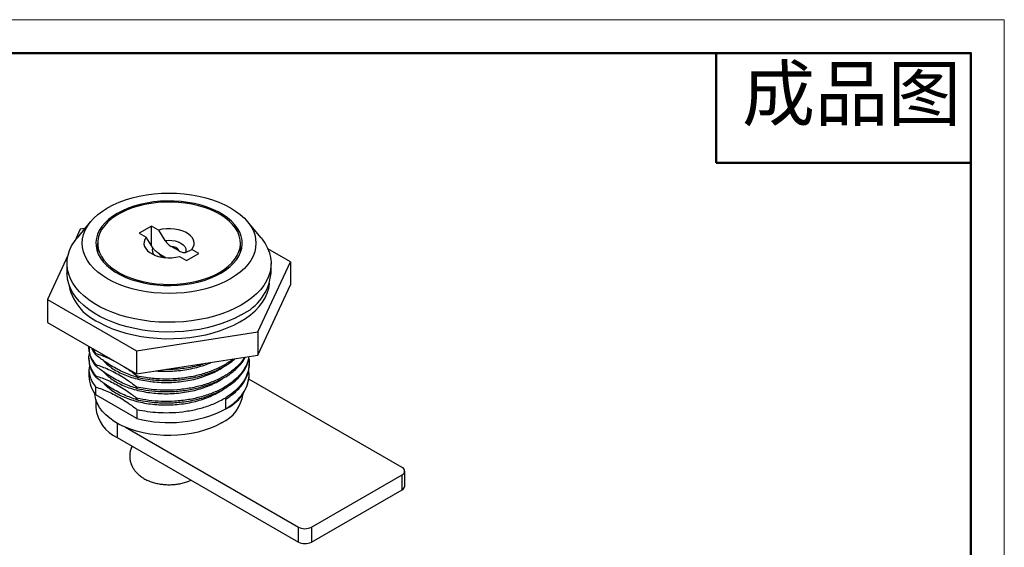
# Model space of a CAD drawing. Header units: millimetres. Extents: x 2779 to 2998, y 1427 to 1580.
# Tile 3 of 3: x 2888 to 2996, y 1522 to 1580. Entities that reach past the tile are written whole.
import ezdxf

# ---------------------------------------------------------------- set-up
doc = ezdxf.new("R2010")
doc.units = ezdxf.units.MM
doc.layers.add('1轮廓实线层', color=7, linetype='Continuous')
doc.layers.add('粗实线层', color=7, linetype='Continuous', lineweight=50)
doc.layers.add('细实线层', color=3, linetype='Continuous', lineweight=18)
doc.styles.add('TEXTSTYLE_2', font='arial.ttf')

msp = doc.modelspace()

# ---------------------------------------------------------------- linework, layer by layer
at = {"layer": '1轮廓实线层', "linetype": 'Continuous', "lineweight": 25, "ltscale": 0.5}
for p, q in [((2895.886712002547, 1558.022983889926), (2894.398660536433, 1556.229862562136)), ((2914.509901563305, 1556.229862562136), (2913.021850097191, 1558.022983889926)), ((2894.737971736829, 1557.179919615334), (2894.143010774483, 1555.898095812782)), ((2895.253222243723, 1557.259620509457), (2894.737971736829, 1557.179919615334)), ((2902.545092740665, 1557.531256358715), (2901.201589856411, 1556.755668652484)), ((2901.201589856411, 1556.755668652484), (2901.957700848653, 1556.31917506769)), ((2903.301203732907, 1557.094762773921), (2902.545092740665, 1557.531256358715)), ((2902.545092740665, 1555.365734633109), (2902.545092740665, 1557.531256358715)), ((2903.301203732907, 1557.094762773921), (2904.009395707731, 1555.945242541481)), ((2896.654281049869, 1555.653517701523), (2896.654281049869, 1554.627308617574)), ((2902.665892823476, 1555.169654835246), (2901.957700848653, 1556.31917506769)), ((2912.254281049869, 1554.627308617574), (2912.254281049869, 1555.653517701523)), ((2905.566209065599, 1554.807354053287), (2904.685855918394, 1555.315571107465)), ((2906.242669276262, 1554.656001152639), (2906.950861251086, 1554.987860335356)), ((2907.706972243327, 1554.551366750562), (2906.950861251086, 1554.987860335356)), ((2917.727006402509, 1553.623888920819), (2915.252832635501, 1555.052199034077)), ((2893.403126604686, 1554.304039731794), (2891.181555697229, 1549.517738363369)), ((2903.342353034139, 1554.539983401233), (2904.146126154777, 1554.075975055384)), ((2905.607358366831, 1554.212272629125), (2906.363469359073, 1553.775779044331)), ((2906.363469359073, 1553.775779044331), (2907.706972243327, 1554.551366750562)), ((2914.170590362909, 1545.961707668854), (2917.727006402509, 1553.623888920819)), ((2917.727006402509, 1553.623888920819), (2917.727006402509, 1551.092612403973)), ((2893.304281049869, 1553.448857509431), (2893.304281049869, 1552.38735445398)), ((2915.604281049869, 1552.38735445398), (2915.604281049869, 1553.448857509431)), ((2914.170590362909, 1543.430431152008), (2917.727006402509, 1551.092612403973)), ((2891.181555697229, 1549.517738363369), (2900.897865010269, 1543.908632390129)), ((2891.181555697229, 1549.517738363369), (2891.181555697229, 1546.986461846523)), ((2891.181555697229, 1546.986461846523), (2900.897865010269, 1541.377355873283)), ((2900.897865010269, 1543.908632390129), (2914.170590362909, 1545.961707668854)), ((2914.170590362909, 1545.961707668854), (2914.170590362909, 1543.430431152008)), ((2895.704281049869, 1544.334222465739), (2895.704281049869, 1544.181149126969)), ((2896.439694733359, 1543.61262347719), (2896.119027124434, 1544.136120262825)), ((2900.897865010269, 1543.908632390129), (2900.897865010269, 1541.377355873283)), ((2895.704281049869, 1543.109439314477), (2895.704281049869, 1542.956308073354)), ((2896.439694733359, 1543.459519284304), (2896.439694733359, 1543.61262347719)), ((2900.897865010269, 1541.377355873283), (2914.170590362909, 1543.430431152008)), ((2895.704281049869, 1541.884522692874), (2895.704281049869, 1541.119091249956)), ((2896.439694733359, 1542.234710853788), (2896.439694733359, 1542.387812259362)), ((2913.204281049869, 1542.34390246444), (2913.204281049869, 1542.4970645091)), ((2896.439694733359, 1541.009896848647), (2896.439694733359, 1541.163001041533)), ((2900.943026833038, 1541.157917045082), (2900.943026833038, 1541.004818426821)), ((2929.910125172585, 1531.158620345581), (2913.188100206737, 1540.812039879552)), ((2913.204281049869, 1541.119091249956), (2913.204281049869, 1541.272160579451)), ((2896.439694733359, 1539.092087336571), (2896.439694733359, 1539.938189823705)), ((2900.943026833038, 1539.933105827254), (2900.94302683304, 1539.780004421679)), ((2900.943026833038, 1536.492369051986), (2896.439694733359, 1539.092087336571)), ((2896.454281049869, 1538.590205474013), (2896.454281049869, 1537.689619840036)), ((2900.943026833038, 1538.708294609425), (2900.943026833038, 1538.555195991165)), ((2910.641465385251, 1537.547305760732), (2910.641465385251, 1538.619015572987)), ((2900.943026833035, 1537.483483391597), (2900.943026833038, 1536.492369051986)), ((2898.797426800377, 1535.975926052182), (2898.797426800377, 1534.423987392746)), ((2899.694644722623, 1535.539116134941), (2918.5964166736, 1524.627355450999)), ((2898.797426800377, 1534.423987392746), (2918.5964166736, 1522.994273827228)), ((2920.010630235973, 1524.627355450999), (2929.910125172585, 1530.342212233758)), ((2929.910125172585, 1528.709130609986), (2929.910125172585, 1530.342212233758)), ((2930.203018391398, 1529.117334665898), (2930.203018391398, 1530.750416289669)), ((2920.010630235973, 1522.994273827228), (2929.910125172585, 1528.709130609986)), ((2918.5964166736, 1522.994273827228), (2918.5964166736, 1524.627355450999)), ((2920.010630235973, 1524.627355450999), (2920.010630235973, 1522.994273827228))]:
    msp.add_line(p, q, dxfattribs=at)
at = {"layer": '1轮廓实线层', "linetype": 'Continuous', "lineweight": 25, "ltscale": 0.5, "flags": 128}
for points in [[(2911.171795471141, 1551.775579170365), (2910.560763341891, 1551.452351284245), (2909.903257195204, 1551.161096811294), (2909.204281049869, 1550.904032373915), (2908.469154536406, 1550.683114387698), (2907.703472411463, 1550.50002417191), (2906.913061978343, 1550.356155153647), (2906.103938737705, 1550.252602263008), (2905.282260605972, 1550.190153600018), (2904.454281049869, 1550.16928443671), (2903.626301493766, 1550.190153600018), (2902.804623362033, 1550.252602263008), (2901.995500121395, 1550.356155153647), (2901.205089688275, 1550.50002417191), (2900.439407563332, 1550.683114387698), (2899.704281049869, 1550.904032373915), (2899.005304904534, 1551.161096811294), (2898.347798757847, 1551.452351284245), (2897.736766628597, 1551.775579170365), (2897.176858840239, 1552.128320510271), (2896.672336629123, 1552.507890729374), (2896.227039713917, 1552.911401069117), (2895.844357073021, 1553.335780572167), (2895.527201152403, 1553.77779945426), (2895.277985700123, 1554.234093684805), (2895.098607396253, 1554.701190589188), (2894.990431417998, 1555.175535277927), (2894.954281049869, 1555.653517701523), (2894.990431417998, 1556.131500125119), (2895.098607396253, 1556.605844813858), (2895.277985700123, 1557.072941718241), (2895.527201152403, 1557.529235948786), (2895.844357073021, 1557.971254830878), (2896.227039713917, 1558.395634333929), (2896.672336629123, 1558.799144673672), (2897.176858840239, 1559.178714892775), (2897.736766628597, 1559.531456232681), (2898.347798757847, 1559.854684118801), (2899.005304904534, 1560.145938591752), (2899.704281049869, 1560.40300302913), (2900.439407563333, 1560.623921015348), (2901.205089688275, 1560.807011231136), (2901.995500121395, 1560.950880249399), (2902.804623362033, 1561.054433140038), (2903.626301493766, 1561.116881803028), (2904.454281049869, 1561.137750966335), (2905.282260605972, 1561.116881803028), (2906.103938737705, 1561.054433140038), (2906.913061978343, 1560.950880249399), (2907.703472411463, 1560.807011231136), (2908.469154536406, 1560.623921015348), (2909.204281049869, 1560.40300302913), (2909.903257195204, 1560.145938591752), (2910.560763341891, 1559.854684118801), (2911.171795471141, 1559.531456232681), (2911.7317032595, 1559.178714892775), (2912.236225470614, 1558.799144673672), (2912.681522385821, 1558.395634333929), (2913.064205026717, 1557.971254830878), (2913.381360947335, 1557.529235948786), (2913.630576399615, 1557.072941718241), (2913.809954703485, 1556.605844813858), (2913.918130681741, 1556.131500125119), (2913.954281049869, 1555.653517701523), (2913.918130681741, 1555.175535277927), (2913.809954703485, 1554.701190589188), (2913.630576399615, 1554.234093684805), (2913.381360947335, 1553.77779945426), (2913.064205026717, 1553.335780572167), (2912.681522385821, 1552.911401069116), (2912.236225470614, 1552.507890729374), (2911.731703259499, 1552.12832051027), (2911.171795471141, 1551.775579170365)], [(2898.797426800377, 1558.919150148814), (2898.285323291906, 1558.593945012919), (2897.829086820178, 1558.242110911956), (2897.432849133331, 1557.866834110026), (2897.100198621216, 1557.47151317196), (2896.834147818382, 1557.05972818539), (2896.6371061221, 1556.635208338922), (2896.510857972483, 1556.201798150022), (2896.456546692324, 1555.763422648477), (2896.474664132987, 1555.324051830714), (2896.565046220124, 1554.887664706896), (2896.726874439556, 1554.458213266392), (2896.958683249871, 1554.03958668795), (2897.258373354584, 1553.635576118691), (2897.6232307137, 1553.249840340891), (2898.049951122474, 1552.885872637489), (2898.534670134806, 1552.546969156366), (2899.072998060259, 1552.23619905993), (2899.660059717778, 1551.956376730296), (2900.290538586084, 1551.710036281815), (2900.958724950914, 1551.499408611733), (2901.658567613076, 1551.326401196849), (2902.383728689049, 1551.192580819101), (2903.127641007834, 1551.099159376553), (2903.883567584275, 1551.046982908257), (2904.644662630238, 1551.036523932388), (2905.404033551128, 1551.067877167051), (2906.154803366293, 1551.140758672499), (2906.890172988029, 1551.254508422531), (2907.603482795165, 1551.408096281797), (2908.28827294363, 1551.60013133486), (2908.938341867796, 1551.828874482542), (2909.547802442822, 1552.092254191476), (2910.111135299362, 1552.387885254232), (2910.623238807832, 1552.713090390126), (2911.07947527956, 1553.064924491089), (2911.475712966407, 1553.440201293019), (2911.808363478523, 1553.835522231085), (2912.074414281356, 1554.247307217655), (2912.271455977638, 1554.671827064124), (2912.397704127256, 1555.105237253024), (2912.452015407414, 1555.543612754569), (2912.433897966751, 1555.982983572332), (2912.343515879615, 1556.41937069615), (2912.181687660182, 1556.848822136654), (2911.949878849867, 1557.267448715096), (2911.650188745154, 1557.671459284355), (2911.285331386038, 1558.057195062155), (2910.858610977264, 1558.421162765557), (2910.373891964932, 1558.76006624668), (2909.835564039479, 1559.070836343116), (2909.24850238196, 1559.35065867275), (2908.618023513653, 1559.596999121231), (2907.949837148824, 1559.807626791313), (2907.249994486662, 1559.980634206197), (2906.524833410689, 1560.114454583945), (2905.780921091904, 1560.207876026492), (2905.024994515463, 1560.260052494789), (2904.2638994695, 1560.270511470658), (2903.504528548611, 1560.239158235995), (2902.753758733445, 1560.166276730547), (2902.01838911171, 1560.052526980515), (2901.305079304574, 1559.898939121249), (2900.620289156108, 1559.706904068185), (2899.970220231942, 1559.478160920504), (2899.360759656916, 1559.21478121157), (2898.797426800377, 1558.919150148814)], [(2909.969713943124, 1552.469526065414), (2910.476281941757, 1552.791689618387), (2910.926624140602, 1553.140573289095), (2911.316535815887, 1553.512919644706), (2911.642376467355, 1553.905252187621), (2911.901103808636, 1554.313907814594), (2912.090302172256, 1554.735071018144), (2912.208205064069, 1555.164809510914), (2912.253711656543, 1555.599110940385), (2912.226397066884, 1556.033920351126), (2912.126516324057, 1556.465178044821), (2911.955001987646, 1556.88885748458), (2911.713455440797, 1557.301002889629), (2911.404131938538, 1557.697766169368), (2911.029919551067, 1558.075442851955), (2910.59431219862, 1558.430506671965), (2910.101377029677, 1558.759642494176), (2909.555716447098, 1559.059777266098), (2908.962425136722, 1559.328108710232), (2908.32704249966, 1559.562131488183), (2907.655500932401, 1559.759660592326), (2906.954070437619, 1559.918851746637), (2906.229300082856, 1560.0382186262), (2905.487956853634, 1560.116646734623), (2904.736962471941, 1560.153403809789), (2903.983328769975, 1560.14814666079), (2903.234092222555, 1560.10092437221), (2902.496248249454, 1560.012177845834), (2901.776685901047, 1559.882735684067), (2901.082123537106, 1559.713806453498), (2900.419046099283, 1559.506967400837), (2899.79364456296, 1559.264149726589), (2899.211758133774, 1558.987620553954), (2898.678819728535, 1558.679961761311), (2898.199805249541, 1558.344045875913), (2897.779187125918, 1557.983009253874), (2897.420892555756, 1557.600222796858), (2897.128266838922, 1557.199260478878), (2896.904042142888, 1556.783865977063), (2896.750311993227, 1556.357917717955), (2896.668511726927, 1555.925392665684), (2896.659405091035, 1555.490329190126), (2896.723077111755, 1555.056789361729), (2896.858933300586, 1554.628821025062), (2897.065705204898, 1554.210420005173), (2897.341462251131, 1553.805492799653), (2897.683629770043, 1553.41782010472), (2898.089013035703, 1553.051021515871), (2898.553827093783, 1552.708521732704), (2899.07373210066, 1552.393518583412), (2899.643873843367, 1552.108953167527), (2900.258929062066, 1551.857482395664), (2900.913155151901, 1551.641454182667), (2901.60044378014, 1551.462885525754), (2902.314377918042, 1551.323443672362), (2903.048291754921, 1551.224430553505), (2903.795332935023, 1551.166770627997), (2904.54852653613, 1551.151002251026), (2905.300840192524, 1551.17727264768), (2906.045249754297, 1551.245336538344), (2906.77480486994, 1551.354558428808), (2907.482693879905, 1551.50391854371), (2908.162307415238, 1551.692022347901), (2908.807300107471, 1551.917113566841), (2909.411649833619, 1552.177090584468), (2909.969713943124, 1552.469526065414)], [(2906.950861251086, 1554.987860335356), (2907.104456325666, 1555.229664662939), (2907.188301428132, 1555.482624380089), (2907.200189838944, 1555.740081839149), (2907.139808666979, 1555.995261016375), (2907.008747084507, 1556.241445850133), (2906.810454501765, 1556.472157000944), (2906.550149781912, 1556.681322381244), (2906.234683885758, 1556.863436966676), (2905.8723595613, 1557.013707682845), (2905.472712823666, 1557.12817955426), (2905.046261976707, 1557.203839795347), (2904.604230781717, 1557.238697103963), (2904.158253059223, 1557.231834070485), (2903.720066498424, 1557.183431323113), (2903.301203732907, 1557.094762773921)], [(2912.338521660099, 1548.89738228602), (2911.678537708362, 1548.545899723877), (2910.971701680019, 1548.226214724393), (2910.22259767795, 1547.940400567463), (2909.436083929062, 1547.690310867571), (2908.617261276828, 1547.477567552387), (2907.771440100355, 1547.303550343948), (2906.90410587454, 1547.169387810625), (2906.020883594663, 1547.075950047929), (2905.127501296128, 1547.023843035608), (2904.229752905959, 1547.013404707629), (2903.333460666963, 1547.044702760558), (2902.444437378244, 1547.117534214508), (2901.568448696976, 1547.231426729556), (2900.711175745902, 1547.385641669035), (2899.878178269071, 1547.579178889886), (2899.074858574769, 1547.810783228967), (2898.306426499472, 1548.078952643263), (2897.577865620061, 1548.381947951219), (2896.893900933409, 1548.717804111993), (2896.25896821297, 1549.084342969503), (2895.677185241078, 1549.479187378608), (2895.152325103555, 1549.899776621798), (2894.687791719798, 1550.343383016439), (2894.286597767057, 1550.807129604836), (2893.951345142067, 1551.288008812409), (2893.684208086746, 1551.782901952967), (2893.486919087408, 1552.288599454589), (2893.36075763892, 1552.801821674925), (2893.306541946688, 1553.319240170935), (2893.324623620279, 1553.837499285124), (2893.414885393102, 1554.353237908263), (2893.576741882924, 1554.863111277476), (2893.809143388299, 1555.36381266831), (2894.110582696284, 1555.85209484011), (2894.398660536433, 1556.229862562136)], [(2901.957700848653, 1556.31917506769), (2901.804105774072, 1556.077370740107), (2901.720260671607, 1555.824411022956), (2901.708372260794, 1555.566953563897), (2901.768753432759, 1555.311774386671), (2901.899815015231, 1555.065589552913), (2902.098107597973, 1554.834878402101), (2902.358412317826, 1554.625713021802), (2902.67387821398, 1554.44359843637), (2903.036202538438, 1554.293327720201), (2903.435849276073, 1554.178855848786), (2903.862300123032, 1554.103195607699), (2904.304331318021, 1554.068338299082), (2904.750309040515, 1554.07520133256), (2905.188495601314, 1554.123604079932), (2905.607358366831, 1554.212272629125)], [(2904.009395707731, 1555.945242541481), (2904.384319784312, 1555.975940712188), (2904.762197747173, 1555.961752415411), (2905.127074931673, 1555.90327670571), (2905.463545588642, 1555.802982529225), (2905.757403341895, 1555.665104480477), (2905.996241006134, 1555.495464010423), (2906.169974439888, 1555.301223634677), (2906.271268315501, 1555.090584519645), (2906.295845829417, 1554.872440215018), (2906.242669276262, 1554.656001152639)], [(2914.509901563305, 1556.229862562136), (2914.621964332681, 1556.090585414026), (2914.957216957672, 1555.609706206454), (2915.224354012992, 1555.114813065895), (2915.42164301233, 1554.609115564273), (2915.547804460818, 1554.095893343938), (2915.60202015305, 1553.578474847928), (2915.583938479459, 1553.060215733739), (2915.493676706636, 1552.5444771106), (2915.331820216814, 1552.034603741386), (2915.099418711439, 1551.533902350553), (2914.797979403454, 1551.045620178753), (2914.429457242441, 1550.572923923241), (2913.99624223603, 1550.118879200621), (2913.501143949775, 1549.686430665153), (2912.947373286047, 1549.278382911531), (2912.338521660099, 1548.89738228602)], [(2912.338521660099, 1547.835879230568), (2911.678537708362, 1547.484396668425), (2910.971701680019, 1547.164711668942), (2910.22259767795, 1546.878897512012), (2909.436083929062, 1546.62880781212), (2908.617261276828, 1546.416064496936), (2907.771440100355, 1546.242047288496), (2906.90410587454, 1546.107884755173), (2906.020883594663, 1546.014446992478), (2905.127501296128, 1545.962339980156), (2904.229752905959, 1545.951901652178), (2903.333460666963, 1545.983199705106), (2902.444437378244, 1546.056031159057), (2901.568448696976, 1546.169923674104), (2900.711175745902, 1546.324138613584), (2899.878178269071, 1546.517675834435), (2899.074858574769, 1546.749280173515), (2898.306426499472, 1547.017449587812), (2897.577865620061, 1547.320444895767), (2896.893900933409, 1547.656301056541), (2896.25896821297, 1548.022839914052), (2895.677185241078, 1548.417684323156), (2895.152325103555, 1548.838273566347), (2894.687791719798, 1549.281879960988), (2894.286597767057, 1549.745626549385), (2893.951345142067, 1550.226505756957), (2893.684208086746, 1550.721398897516), (2893.486919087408, 1551.227096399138), (2893.36075763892, 1551.740318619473), (2893.306541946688, 1552.257737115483), (2893.304281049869, 1552.38735445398)], [(2896.796952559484, 1547.011873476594), (2897.466124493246, 1546.6667326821), (2898.181801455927, 1546.354227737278), (2898.93922073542, 1546.076438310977), (2899.733341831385, 1545.835213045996), (2900.558879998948, 1545.632157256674), (2901.410341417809, 1545.468622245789), (2902.282059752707, 1545.345696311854), (2903.168233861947, 1545.264197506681), (2904.062966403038, 1545.22466819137), (2904.960303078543, 1545.227371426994), (2905.854272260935, 1545.272289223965), (2906.738924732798, 1545.359122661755), (2907.608373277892, 1545.487293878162), (2908.456831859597, 1545.655949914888), (2909.278654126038, 1545.863968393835), (2910.068370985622, 1546.109964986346), (2910.820727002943, 1546.392302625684), (2911.530715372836, 1546.709102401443), (2912.19361123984, 1547.058256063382), (2912.805003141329, 1547.437440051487), (2913.360822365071, 1547.84413095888), (2913.857370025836, 1548.27562232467), (2914.291341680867, 1548.729042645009), (2914.659849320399, 1549.201374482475), (2914.960440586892, 1549.689474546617), (2915.191115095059, 1550.190094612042), (2915.350337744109, 1550.699903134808), (2915.437048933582, 1551.215507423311), (2915.444352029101, 1551.301065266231)], [(2910.18184597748, 1536.016248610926), (2909.611471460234, 1535.716922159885), (2908.99439262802, 1535.45025020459), (2908.336197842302, 1535.218647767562), (2907.642847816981, 1535.024212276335), (2906.920621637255, 1534.868704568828), (2906.176059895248, 1534.753532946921), (2905.415905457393, 1534.679740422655), (2904.647042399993, 1534.647995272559), (2903.876433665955, 1534.658584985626), (2903.111058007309, 1534.711413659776), (2902.357846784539, 1534.806002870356), (2901.623621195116, 1534.941496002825), (2900.915030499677, 1535.116666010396), (2900.238491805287, 1535.329926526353), (2899.600131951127, 1535.579346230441), (2899.005732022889, 1535.862666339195), (2898.460674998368, 1536.177321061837), (2897.969896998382, 1536.520460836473), (2897.537842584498, 1536.888978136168), (2897.168424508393, 1537.27953561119), (2896.864988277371, 1537.688596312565), (2896.630281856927, 1538.112455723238), (2896.466430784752, 1538.547275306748), (2896.374918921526, 1538.989117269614), (2896.356849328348, 1539.204958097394)]]:
    msp.add_lwpolyline(points, dxfattribs=at)
at = {"layer": '1轮廓实线层', "linetype": 'Continuous', "lineweight": 25, "ltscale": 0.25}
for centre, radius, start, end in [((2903.32986596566, 1554.91050660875), 0.7127539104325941, 158.6793351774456, 232.3858648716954), ((2904.67822245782, 1554.285748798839), 1.029850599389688, 30.43006830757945, 89.57530822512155), ((2904.094423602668, 1554.920015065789), 0.8426352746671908, 206.8081014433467, 257.640095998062), ((2910.032105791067, 1552.93812711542), 5.599329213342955, 294.3248316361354, 354.3550274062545), ((2899.095564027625, 1552.237298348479), 5.708649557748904, 189.4392954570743, 246.2557922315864), ((2899.019196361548, 1541.174860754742), 3.315384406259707, 180.9638423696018, 218.9185332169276), ((2908.827725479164, 1541.554018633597), 4.398113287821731, 294.3550876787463, 354.3247713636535), ((2908.449294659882, 1539.778894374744), 4.142370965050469, 294.7242228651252, 352.035899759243), ((2900.43574326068, 1538.072946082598), 3.999872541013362, 185.4993588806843, 245.8207820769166), ((2904.411697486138, 1549.711751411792), 13.66688501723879, 255.2974428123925, 297.1183115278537), ((2929.755198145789, 1530.750416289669), 0.4366153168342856, 290.7834207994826, 69.2165792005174), ((2929.702561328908, 1529.167241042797), 0.5029392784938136, 294.37465829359, 354.3052007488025), ((2919.303523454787, 1525.992066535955), 1.537021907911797, 242.6096722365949, 297.3903277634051), ((2919.303523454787, 1524.358984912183), 1.537021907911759, 242.6096722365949, 297.3903277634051)]:
    msp.add_arc(centre, radius, start, end, dxfattribs=at)
at = {"layer": '1轮廓实线层', "linetype": 'Continuous', "lineweight": 25, "ltscale": 0.5}
for points, knots in [([(2904.009395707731, 1555.945242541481), (2904.061843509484, 1555.870992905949), (2904.199798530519, 1555.675691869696), (2904.439729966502, 1555.465886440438), (2904.615287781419, 1555.358668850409), (2904.685855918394, 1555.315571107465)], [0, 0, 0, 0, 0.2683738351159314, 0.7059117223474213, 0.9999999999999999, 0.9999999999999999, 0.9999999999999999, 0.9999999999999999]), ([(2903.342353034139, 1554.539983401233), (2903.273923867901, 1554.581498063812), (2903.135468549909, 1554.665496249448), (2902.920397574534, 1554.84447095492), (2902.762341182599, 1555.023776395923), (2902.682758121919, 1555.144146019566), (2902.665892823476, 1555.169654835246)], [0, 0, 0, 0, 0.2839757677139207, 0.5745789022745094, 0.9098444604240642, 1, 1, 1, 1]), ([(2905.566209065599, 1554.807354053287), (2905.634638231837, 1554.76986208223), (2905.773093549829, 1554.694003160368), (2905.988164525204, 1554.62466220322), (2906.14622091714, 1554.621479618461), (2906.22580397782, 1554.649964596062), (2906.242669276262, 1554.656001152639)], [0, 0, 0, 0, 0.2839757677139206, 0.5745789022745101, 0.9098444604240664, 1, 1, 1, 1]), ([(2896.439694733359, 1542.387812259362), (2896.290353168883, 1542.597262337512), (2895.992898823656, 1543.014439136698), (2895.77444568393, 1543.671911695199), (2895.670763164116, 1544.129307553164), (2895.707908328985, 1544.360301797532), (2895.709843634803, 1544.372336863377)], [0, 0, 0, 0, 0.3311579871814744, 0.6595912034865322, 0.9822643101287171, 0.9999999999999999, 0.9999999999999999, 0.9999999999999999, 0.9999999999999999]), ([(2895.734788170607, 1544.181358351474), (2895.730963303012, 1544.025282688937), (2895.7208809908, 1543.613868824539), (2895.94725578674, 1542.951689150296), (2896.274948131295, 1542.474577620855), (2896.439694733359, 1542.234710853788)], [0, 0, 0, 0, 0.2330969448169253, 0.6144411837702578, 1, 1, 1, 1]), ([(2895.979162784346, 1544.216862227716), (2895.992874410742, 1544.181044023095), (2896.080704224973, 1543.951610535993), (2896.252696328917, 1543.700594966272), (2896.416472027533, 1543.489457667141), (2896.439694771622, 1543.459519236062)], [0, 0, 0, 0, 0.1370122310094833, 0.8776317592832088, 1, 1, 1, 1]), ([(2896.439694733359, 1541.163001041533), (2896.271890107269, 1541.402959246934), (2895.938115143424, 1541.88025265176), (2895.718321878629, 1542.657261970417), (2895.656506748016, 1543.246759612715), (2895.756968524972, 1543.569366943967), (2895.773695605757, 1543.623081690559)], [0, 0, 0, 0, 0.3066992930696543, 0.6100460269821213, 0.9350719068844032, 1, 1, 1, 1]), ([(2895.704281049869, 1542.956308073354), (2895.708952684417, 1542.836514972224), (2895.719319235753, 1542.570689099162), (2895.816403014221, 1542.1358760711), (2896.016131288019, 1541.63199489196), (2896.251944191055, 1541.2508702), (2896.416378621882, 1541.039822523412), (2896.439694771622, 1541.009896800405)], [0, 0, 0, 0, 0.178965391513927, 0.3971316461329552, 0.6544845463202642, 0.9510072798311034, 1, 1, 1, 1]), ([(2896.439694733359, 1543.61262347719), (2896.669086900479, 1543.538393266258), (2897.128407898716, 1543.389759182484), (2897.789668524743, 1543.123134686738), (2898.221767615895, 1542.907023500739), (2898.418935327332, 1542.808411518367)], [0, 0, 0, 0, 0.3516719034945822, 0.7041665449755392, 1, 1, 1, 1]), ([(2900.943026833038, 1541.004815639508), (2900.713650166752, 1541.078726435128), (2900.254360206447, 1541.226720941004), (2899.555430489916, 1541.513245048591), (2898.846605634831, 1541.855778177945), (2898.13097865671, 1542.263751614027), (2897.324018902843, 1542.784429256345), (2896.763361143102, 1543.21243522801), (2896.439694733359, 1543.459522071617)], [0, 0, 0, 0, 0.1552199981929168, 0.3108031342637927, 0.4663649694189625, 0.6249082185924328, 0.7834603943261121, 1, 1, 1, 1]), ([(2897.304920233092, 1542.818868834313), (2897.315240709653, 1542.80530617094), (2897.44355222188, 1542.636685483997), (2897.778722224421, 1542.338602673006), (2898.306249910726, 1541.9359363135), (2898.918855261, 1541.575153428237), (2899.600256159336, 1541.255776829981), (2900.352211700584, 1540.981742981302), (2901.164979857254, 1540.757984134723), (2902.023427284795, 1540.589923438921), (2902.910166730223, 1540.480617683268), (2903.807621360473, 1540.430919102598), (2904.707791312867, 1540.439021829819), (2905.606943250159, 1540.506575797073), (2906.500335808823, 1540.634976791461), (2907.373458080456, 1540.823747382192), (2908.207767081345, 1541.070261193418), (2908.989613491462, 1541.367843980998), (2909.696098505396, 1541.714716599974), (2910.167266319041, 1541.979821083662), (2910.37709620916, 1542.13923083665), (2910.401396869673, 1542.157692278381)], [0, 0, 0, 0, 0.005130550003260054, 0.06378665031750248, 0.1218329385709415, 0.1789316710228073, 0.2363106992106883, 0.2945641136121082, 0.3533218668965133, 0.4121941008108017, 0.4707863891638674, 0.5287154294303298, 0.5857234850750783, 0.6432487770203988, 0.7015974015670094, 0.760395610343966, 0.819251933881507, 0.8777725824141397, 0.9355770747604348, 0.9925391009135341, 1, 1, 1, 1]), ([(2913.151413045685, 1543.272780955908), (2913.148950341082, 1543.211163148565), (2913.13446093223, 1542.848632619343), (2912.856598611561, 1542.193540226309), (2912.309418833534, 1541.343694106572), (2911.509992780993, 1540.567888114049), (2910.516248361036, 1539.887790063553), (2909.344019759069, 1539.312608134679), (2908.017026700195, 1538.855610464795), (2906.580606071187, 1538.536755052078), (2905.09405053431, 1538.366282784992), (2903.639279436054, 1538.348196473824), (2902.237647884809, 1538.452676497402), (2901.376139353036, 1538.622778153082), (2900.943026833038, 1538.708294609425)], [0, 0, 0, 0, 0.01860578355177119, 0.1094677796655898, 0.2011102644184, 0.2921615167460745, 0.3813631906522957, 0.4711846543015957, 0.5625473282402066, 0.6541041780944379, 0.7444910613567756, 0.8334074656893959, 0.9162477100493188, 1, 1, 1, 1]), ([(2912.675793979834, 1543.199210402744), (2912.631951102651, 1543.110458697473), (2912.444025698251, 1542.73003886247), (2911.865405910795, 1542.115535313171), (2910.967002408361, 1541.390039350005), (2909.864327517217, 1540.769994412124), (2908.601666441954, 1540.260044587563), (2907.204102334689, 1539.879962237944), (2905.73374975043, 1539.645912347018), (2904.235937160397, 1539.561547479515), (2902.931331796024, 1539.617391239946), (2901.829570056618, 1539.749758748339), (2901.23901909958, 1539.871891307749), (2900.943026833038, 1539.933105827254)], [0, 0, 0, 0, 0.03214164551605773, 0.1377699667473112, 0.2418271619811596, 0.3446190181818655, 0.4495450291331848, 0.5553710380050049, 0.6605130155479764, 0.7635187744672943, 0.8672438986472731, 0.9334608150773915, 1, 1, 1, 1]), ([(2911.428512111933, 1543.006276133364), (2911.398989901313, 1542.978533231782), (2911.103273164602, 1542.700639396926), (2910.343316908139, 1542.253013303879), (2909.164760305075, 1541.686831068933), (2907.813407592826, 1541.250529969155), (2906.367695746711, 1540.952339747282), (2904.876902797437, 1540.803864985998), (2903.379579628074, 1540.806027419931), (2902.055869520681, 1540.930395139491), (2901.265727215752, 1541.091940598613), (2900.943026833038, 1541.157917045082)], [0, 0, 0, 0, 0.01400864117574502, 0.1403211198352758, 0.2682166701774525, 0.3980307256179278, 0.5278375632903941, 0.6557120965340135, 0.7820351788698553, 0.9109814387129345, 1, 1, 1, 1]), ([(2910.641465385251, 1539.843826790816), (2910.928430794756, 1540.033185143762), (2911.507629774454, 1540.415378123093), (2912.194805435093, 1541.079179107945), (2912.721761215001, 1541.795403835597), (2913.073469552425, 1542.534780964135), (2913.147475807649, 1543.035608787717), (2913.183249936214, 1543.277705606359)], [0, 0, 0, 0, 0.199092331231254, 0.4018396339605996, 0.6060878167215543, 0.8095854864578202, 1, 1, 1, 1]), ([(2910.641465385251, 1541.068638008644), (2910.790512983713, 1541.163123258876), (2911.121258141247, 1541.372791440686), (2911.607098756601, 1541.749598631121), (2912.106205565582, 1542.223569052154), (2912.522073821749, 1542.721184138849), (2912.708301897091, 1543.070978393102), (2912.785615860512, 1543.216198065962)], [0, 0, 0, 0, 0.1540785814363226, 0.3419091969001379, 0.5634796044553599, 0.8187753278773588, 1, 1, 1, 1]), ([(2913.144919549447, 1543.085445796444), (2913.148285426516, 1543.074673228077), (2913.231992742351, 1542.806766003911), (2913.214635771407, 1542.265514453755), (2913.076560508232, 1541.484687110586), (2912.723597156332, 1540.723518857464), (2912.194318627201, 1540.007515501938), (2911.507748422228, 1539.343656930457), (2910.92847010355, 1538.961471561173), (2910.641465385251, 1538.772116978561)], [0, 0, 0, 0, 0.006979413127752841, 0.1735737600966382, 0.3420937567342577, 0.507465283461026, 0.673446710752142, 0.8382084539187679, 1, 1, 1, 1]), ([(2910.641465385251, 1542.293449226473), (2910.789687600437, 1542.388252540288), (2911.118601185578, 1542.598626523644), (2911.459866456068, 1542.849852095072), (2911.629652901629, 1543.013113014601), (2911.659739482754, 1543.042043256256)], [0, 0, 0, 0, 0.4029657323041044, 0.8942040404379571, 0.9999999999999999, 0.9999999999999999, 0.9999999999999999, 0.9999999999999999]), ([(2895.774152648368, 1542.3836576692), (2895.740055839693, 1542.178641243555), (2895.660170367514, 1541.698307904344), (2895.812926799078, 1541.040540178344), (2896.082775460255, 1540.429481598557), (2896.320528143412, 1540.102220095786), (2896.439694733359, 1539.938189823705)], [0, 0, 0, 0, 0.2459266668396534, 0.5761820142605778, 0.7875736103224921, 1, 1, 1, 1]), ([(2896.439694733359, 1542.387812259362), (2896.669070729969, 1542.313897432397), (2897.128359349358, 1542.165894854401), (2897.827299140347, 1541.879431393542), (2898.536085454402, 1541.53666625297), (2899.251859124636, 1541.129575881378), (2899.894486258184, 1540.711655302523), (2900.458403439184, 1540.309287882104), (2900.781384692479, 1540.058578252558), (2900.943026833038, 1539.933105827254)], [0, 0, 0, 0, 0.1552123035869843, 0.310787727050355, 0.4663418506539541, 0.6248772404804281, 0.7834215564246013, 0.8916091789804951, 1, 1, 1, 1]), ([(2900.94302683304, 1539.780004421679), (2900.713650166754, 1539.853915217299), (2900.254360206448, 1540.001909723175), (2899.555430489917, 1540.288433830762), (2898.846605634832, 1540.630966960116), (2898.130978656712, 1541.038940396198), (2897.324018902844, 1541.559618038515), (2896.763361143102, 1541.987624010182), (2896.439694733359, 1542.234710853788)], [0, 0, 0, 0, 0.1552199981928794, 0.3108031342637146, 0.4663649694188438, 0.6249082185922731, 0.7834603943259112, 0.9999999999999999, 0.9999999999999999, 0.9999999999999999, 0.9999999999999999]), ([(2899.488638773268, 1542.190884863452), (2899.649194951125, 1542.088924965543), (2899.973284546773, 1541.883114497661), (2900.458368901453, 1541.533398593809), (2900.781373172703, 1541.28315582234), (2900.943026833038, 1541.157917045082)], [0, 0, 0, 0, 0.3290556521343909, 0.6642130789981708, 1, 1, 1, 1]), ([(2900.943026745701, 1541.004818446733), (2900.997199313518, 1540.992704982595), (2901.379245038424, 1540.907276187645), (2902.06811808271, 1540.787889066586), (2902.977134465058, 1540.69275475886), (2903.760595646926, 1540.656238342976), (2904.454278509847, 1540.656266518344), (2905.147977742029, 1540.685905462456), (2905.931374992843, 1540.75741109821), (2906.840692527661, 1540.894060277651), (2907.811084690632, 1541.110275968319), (2908.733755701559, 1541.393293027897), (2909.517679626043, 1541.70398637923), (2910.140330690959, 1542.001579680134), (2910.485787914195, 1542.202779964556), (2910.641465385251, 1542.293449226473)], [0, 0, 0, 0, 0.01688231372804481, 0.1190605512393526, 0.2077413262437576, 0.2829188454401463, 0.3445882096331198, 0.4062575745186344, 0.4814350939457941, 0.5701158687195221, 0.6722941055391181, 0.7744734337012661, 0.8631545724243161, 0.9383317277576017, 1, 1, 1, 1]), ([(2903.025076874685, 1541.706401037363), (2903.031251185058, 1541.705696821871), (2903.330150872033, 1541.671605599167), (2903.936579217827, 1541.657674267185), (2904.834751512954, 1541.668556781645), (2905.733935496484, 1541.746201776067), (2906.625685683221, 1541.882601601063), (2907.493384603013, 1542.080710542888), (2908.317942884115, 1542.329581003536), (2908.819812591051, 1542.538289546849), (2909.066629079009, 1542.640931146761)], [0, 0, 0, 0, 0.002998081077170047, 0.1451377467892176, 0.2852036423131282, 0.4269936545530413, 0.5706821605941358, 0.7153418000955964, 0.8600068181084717, 1, 1, 1, 1]), ([(2904.18373090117, 1541.885626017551), (2904.273902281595, 1541.885151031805), (2904.579350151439, 1541.883542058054), (2905.147997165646, 1541.912038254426), (2905.931611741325, 1541.981488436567), (2906.839459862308, 1542.120424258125), (2907.705177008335, 1542.305188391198), (2908.236852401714, 1542.476669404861), (2908.450791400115, 1542.545671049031)], [0, 0, 0, 0, 0.06116228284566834, 0.2071820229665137, 0.3851861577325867, 0.5951630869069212, 0.8370990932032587, 1, 1, 1, 1]), ([(2910.641465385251, 1538.619015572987), (2910.790542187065, 1538.713495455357), (2911.121352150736, 1538.923151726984), (2911.606588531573, 1539.300069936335), (2912.108638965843, 1539.773499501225), (2912.558312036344, 1540.329510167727), (2912.892772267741, 1540.913069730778), (2913.092087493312, 1541.458887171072), (2913.189256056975, 1541.928602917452), (2913.199613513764, 1542.214889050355), (2913.204281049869, 1542.34390246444)], [0, 0, 0, 0, 0.09409087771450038, 0.2087930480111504, 0.3440990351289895, 0.4999999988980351, 0.655899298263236, 0.7912047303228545, 0.9059074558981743, 1, 1, 1, 1]), ([(2910.641465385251, 1537.547305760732), (2910.974598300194, 1537.770154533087), (2911.647295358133, 1538.220154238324), (2912.399201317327, 1539.01457881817), (2912.936016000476, 1539.870341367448), (2913.189143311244, 1540.75597138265), (2913.252469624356, 1541.400833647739), (2913.15873588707, 1541.736014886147), (2913.145659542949, 1541.782774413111)], [0, 0, 0, 0, 0.1923005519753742, 0.3883135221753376, 0.5851711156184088, 0.7799312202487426, 0.9692992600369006, 1, 1, 1, 1]), ([(2896.439694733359, 1541.163001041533), (2896.669070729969, 1541.089086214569), (2897.128359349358, 1540.941083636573), (2897.827299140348, 1540.654620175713), (2898.536085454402, 1540.311855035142), (2899.251859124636, 1539.904764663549), (2899.894486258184, 1539.486844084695), (2900.458403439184, 1539.084476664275), (2900.781384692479, 1538.833767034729), (2900.943026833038, 1538.708294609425)], [0, 0, 0, 0, 0.1552123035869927, 0.3107877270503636, 0.4663418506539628, 0.6248772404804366, 0.7834215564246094, 0.8916091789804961, 1, 1, 1, 1]), ([(2900.943026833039, 1538.555193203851), (2900.713650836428, 1538.629108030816), (2900.25436221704, 1538.777110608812), (2899.55542242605, 1539.063574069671), (2898.846636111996, 1539.406339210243), (2898.130862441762, 1539.813429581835), (2897.488235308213, 1540.23135016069), (2896.924318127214, 1540.633717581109), (2896.601336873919, 1540.884427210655), (2896.439694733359, 1541.00989963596)], [0, 0, 0, 0, 0.1552123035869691, 0.3107877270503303, 0.46634185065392, 0.6248772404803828, 0.7834215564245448, 0.8916091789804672, 1, 1, 1, 1]), ([(2897.298348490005, 1541.598923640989), (2897.432664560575, 1541.455884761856), (2897.705970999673, 1541.164829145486), (2898.228785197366, 1540.766119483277), (2898.827400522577, 1540.398788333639), (2899.499810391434, 1540.073450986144), (2900.241782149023, 1539.792783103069), (2901.046869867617, 1539.561544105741), (2901.899862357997, 1539.385362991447), (2902.783697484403, 1539.267641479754), (2903.68041682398, 1539.20958475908), (2904.580440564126, 1539.209529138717), (2905.479963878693, 1539.26853438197), (2906.374784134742, 1539.38829796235), (2907.251869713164, 1539.568649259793), (2908.092725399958, 1539.807266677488), (2908.882840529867, 1540.098034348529), (2909.600549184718, 1540.438211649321), (2910.106283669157, 1540.717873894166), (2910.345075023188, 1540.895158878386), (2910.395524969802, 1540.932614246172)], [0, 0, 0, 0, 0.05617602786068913, 0.1143070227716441, 0.1715157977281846, 0.2287191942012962, 0.2868465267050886, 0.3455318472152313, 0.4043873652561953, 0.4630185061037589, 0.5210396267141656, 0.578113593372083, 0.6354699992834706, 0.6936999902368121, 0.7524336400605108, 0.8112812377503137, 0.8698485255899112, 0.9277523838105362, 0.9847360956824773, 1, 1, 1, 1]), ([(2900.94302683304, 1539.780004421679), (2901.376139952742, 1539.694487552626), (2902.237649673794, 1539.524385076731), (2903.639274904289, 1539.419910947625), (2905.094073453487, 1539.437973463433), (2906.580523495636, 1539.608538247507), (2908.01734356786, 1539.927043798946), (2909.157701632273, 1540.32132436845), (2910.02353388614, 1540.713219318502), (2910.436487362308, 1540.950739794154), (2910.641465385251, 1541.068638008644)], [0, 0, 0, 0, 0.1326206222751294, 0.2637970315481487, 0.4045949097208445, 0.5477212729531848, 0.6927002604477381, 0.8373717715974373, 0.9192761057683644, 1, 1, 1, 1]), ([(2896.439694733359, 1539.938189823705), (2896.669070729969, 1539.86427499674), (2897.128359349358, 1539.716272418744), (2897.827299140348, 1539.429808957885), (2898.536085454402, 1539.087043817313), (2899.251859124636, 1538.679953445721), (2899.894486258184, 1538.262032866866), (2900.458403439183, 1537.859665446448), (2900.781384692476, 1537.608955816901), (2900.943026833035, 1537.483483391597)], [0, 0, 0, 0, 0.1552123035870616, 0.3107877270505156, 0.466341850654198, 0.6248772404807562, 0.7834215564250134, 0.8916091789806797, 1, 1, 1, 1]), ([(2897.328116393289, 1540.349938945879), (2897.43170411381, 1540.235770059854), (2897.670783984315, 1539.972268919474), (2898.150580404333, 1539.596519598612), (2898.737977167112, 1539.22340313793), (2899.400596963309, 1538.891977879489), (2900.132662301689, 1538.604825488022), (2900.92971057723, 1538.366206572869), (2901.776919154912, 1538.181976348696), (2902.657482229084, 1538.055865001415), (2903.553369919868, 1537.989394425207), (2904.453174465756, 1537.981242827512), (2905.352990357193, 1538.031711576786), (2906.248872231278, 1538.142839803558), (2907.129573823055, 1538.314710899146), (2907.976592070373, 1538.545354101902), (2908.774871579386, 1538.829082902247), (2909.503111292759, 1539.16280426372), (2910.033159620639, 1539.448917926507), (2910.291621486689, 1539.635554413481), (2910.358271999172, 1539.683683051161)], [0, 0, 0, 0, 0.04482794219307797, 0.1034626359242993, 0.1612190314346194, 0.218684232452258, 0.2771030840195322, 0.3361375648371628, 0.3953994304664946, 0.4544913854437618, 0.5130229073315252, 0.5706254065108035, 0.6282251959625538, 0.6867548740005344, 0.7458459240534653, 0.8051078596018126, 0.8641433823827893, 0.9225642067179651, 0.9800313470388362, 0.9999999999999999, 0.9999999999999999, 0.9999999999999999, 0.9999999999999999]), ([(2900.943026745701, 1538.555196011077), (2900.997199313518, 1538.543082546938), (2901.379245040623, 1538.457653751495), (2902.068118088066, 1538.338266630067), (2902.977134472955, 1538.243132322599), (2903.760595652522, 1538.206615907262), (2904.454278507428, 1538.206644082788), (2905.147977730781, 1538.23628302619), (2905.931374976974, 1538.30778866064), (2906.840692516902, 1538.444437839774), (2907.81108468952, 1538.660653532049), (2908.733755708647, 1538.943670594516), (2909.517679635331, 1539.254363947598), (2910.140330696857, 1539.551957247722), (2910.485787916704, 1539.753157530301), (2910.641465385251, 1539.843826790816)], [0, 0, 0, 0, 0.01688231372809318, 0.1190605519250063, 0.2077413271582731, 0.2829188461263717, 0.3445882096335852, 0.4062575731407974, 0.481435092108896, 0.5701158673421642, 0.6722941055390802, 0.7744734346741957, 0.8631545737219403, 0.938331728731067, 1, 1, 1, 1]), ([(2900.943026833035, 1537.483483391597), (2901.32134402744, 1537.407365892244), (2902.07487471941, 1537.255755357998), (2903.260321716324, 1537.146314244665), (2904.552332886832, 1537.121815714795), (2905.948774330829, 1537.220950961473), (2907.412892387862, 1537.476318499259), (2908.79214684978, 1537.877641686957), (2909.866475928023, 1538.327205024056), (2910.43633248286, 1538.654352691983), (2910.641465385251, 1538.772116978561)], [0, 0, 0, 0, 0.1161556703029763, 0.2313584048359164, 0.3445462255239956, 0.4862501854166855, 0.6306914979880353, 0.7757569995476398, 0.9192786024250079, 1, 1, 1, 1]), ([(2900.421387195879, 1533.486495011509), (2900.404616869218, 1533.456260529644), (2900.32606361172, 1533.314640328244), (2900.232899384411, 1533.027100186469), (2900.155140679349, 1532.63434055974), (2900.148364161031, 1532.228369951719), (2900.205645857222, 1531.835083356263), (2900.323424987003, 1531.459477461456), (2900.497030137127, 1531.105197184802), (2900.723834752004, 1530.773960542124), (2901.002669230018, 1530.467114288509), (2901.333227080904, 1530.186588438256), (2901.714362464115, 1529.935653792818), (2902.142184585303, 1529.718914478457), (2902.608907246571, 1529.540891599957), (2903.104651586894, 1529.405893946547), (2903.580898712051, 1529.318857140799), (2903.892273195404, 1529.29183017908), (2904.028083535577, 1529.280041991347)], [0, 0, 0, 0, 0.01628767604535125, 0.07629249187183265, 0.1411099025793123, 0.204108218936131, 0.2659084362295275, 0.3271363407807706, 0.3886284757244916, 0.4512367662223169, 0.5157476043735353, 0.5827439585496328, 0.6523770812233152, 0.7241887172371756, 0.7972563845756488, 0.8705163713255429, 0.9435239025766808, 1, 1, 1, 1]), ([(2904.028083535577, 1529.280041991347), (2904.125273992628, 1529.274843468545), (2904.397957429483, 1529.260258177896), (2904.849299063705, 1529.270920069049), (2905.374460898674, 1529.325760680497), (2905.890848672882, 1529.424418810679), (2906.386598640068, 1529.574326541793), (2906.711682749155, 1529.690595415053), (2906.858563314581, 1529.770334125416), (2906.85861528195, 1529.770362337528)], [0, 0, 0, 0, 0.09845272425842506, 0.2762249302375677, 0.4546222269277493, 0.6342140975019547, 0.8157777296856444, 0.9999348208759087, 1, 1, 1, 1])]:
    msp.add_open_spline(points, degree=3, knots=knots, dxfattribs=at)
at = {"layer": '粗实线层'}
for p, q in [((2964.238047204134, 1576.433188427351), (2964.238047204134, 1564.433188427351)), ((2964.238047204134, 1564.433188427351), (2992.062172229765, 1564.433188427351))]:
    msp.add_line(p, q, dxfattribs=at)
msp.add_lwpolyline([(2791.635950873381, 1576.433188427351), (2992.062172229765, 1576.433188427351), (2992.062172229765, 1429.286492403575), (2791.635950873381, 1429.286492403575)], close=True, dxfattribs=at)
at = {"layer": '细实线层'}
msp.add_lwpolyline([(2778.604947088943, 1580.08827789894), (2995.717261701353, 1580.08827789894), (2995.717261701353, 1426.574520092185), (2778.604947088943, 1426.574520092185)], close=True, dxfattribs=at)

# ---------------------------------------------------------------- texts
at = {"color": 3, "linetype": 'Continuous', "insert": (2967.058782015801, 1574.950696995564), "char_height": 5.84814315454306, "width": 25.69984784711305, "attachment_point": 1, "line_spacing_factor": 0.8999999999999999, "style": 'TEXTSTYLE_2'}
msp.add_mtext('成品图', dxfattribs=at)

doc.saveas('drawing.dxf')
